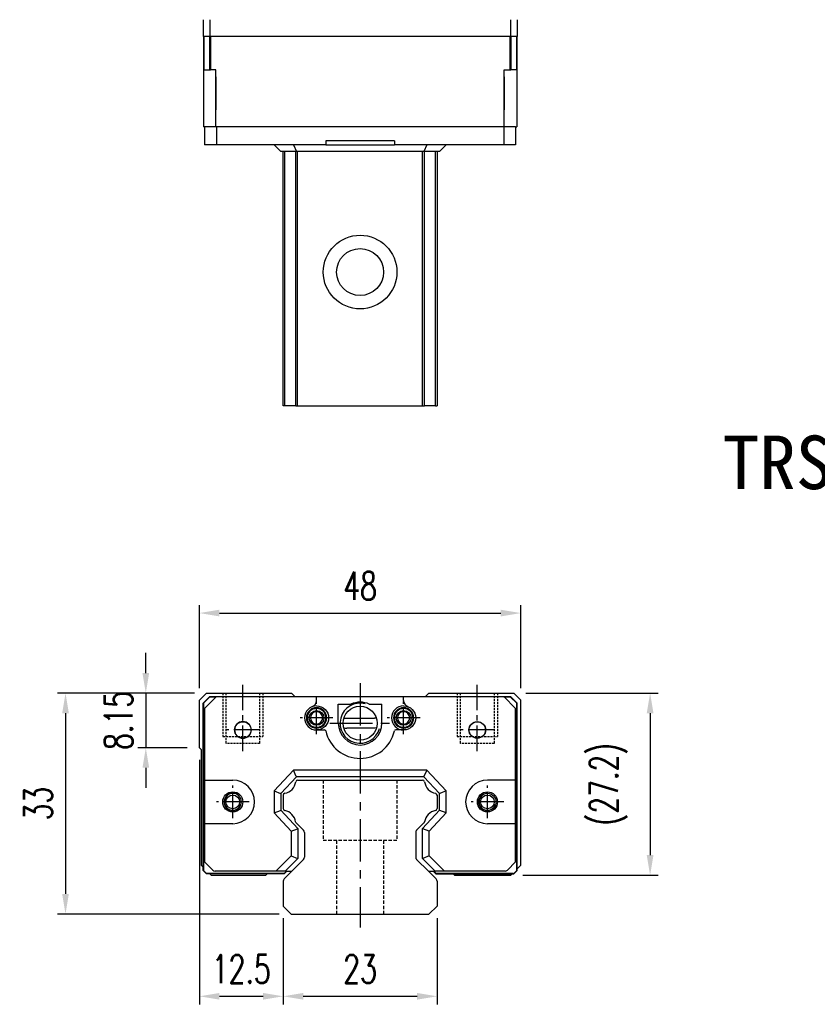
# Model space of a CAD drawing. Header units: millimetres. Extents: x 343 to 663, y 189 to 458.
# Tile 1 of 3: x 343 to 462, y 199 to 347. Entities that reach past the tile are written whole.
import ezdxf
from ezdxf.enums import TextEntityAlignment as Align

# ---------------------------------------------------------------- set-up
doc = ezdxf.new("R2010")
doc.units = ezdxf.units.MM
doc.header["$PDSIZE"] = -1
doc.linetypes.add('CENTER', pattern=[10.16, 6.35, -1.27, 1.27, -1.27])
doc.linetypes.add('DASHED', pattern=[0.75, 0.5, -0.25])
for name, color, linetype in [('CHA', 7, 'Continuous'), ('DIM', 4, 'Continuous'), ('HID', 2, 'DASHED'), ('OUT', 3, 'Continuous'), ('中心線', 1, 'CENTER')]:
    doc.layers.add(name, color=color, linetype=linetype)
doc.styles.add('DIM-7', font='SIMPLEX.shx', dxfattribs={"width": 0.7, "bigfont": 'chineset.shx'})
doc.styles.add('T', font='kaiu.ttf')
doc.dimstyles.new('CNS', dxfattribs={"dimtxt": 3.5, "dimasz": 2.5, "dimexe": 1, "dimexo": 1.5, "dimgap": 0.09, "dimtad": 0, "dimdsep": 46, "dimtxsty": 'DIM-7', "dimcen": 0.09, "dimclrd": 1, "dimclre": 1, "dimclrt": 4, "dimadec": 0, "dimazin": 0, "dimtfac": 1, "dimtix": 1, "dimtmove": 2, "dimatfit": 3, "dimfxl": 1, "dimtvp": 0.971429, "dimtolj": 1, "dimarcsym": 0})

# ---------------------------------------------------------------- blocks, each defined once
blk = doc.blocks.new('*D144')
at = {"layer": 'DEFPOINTS', "color": 0}
for p in [(417.91, 257.88), (369.91, 244.87), (417.91, 244.87)]:
    blk.add_point(p, dxfattribs=at)
at = {"layer": 'DIM', "color": 7, "lineweight": -2}
for p, q in [((369.91, 246.67), (369.91, 259.08)), ((417.91, 246.67), (417.91, 259.08)), ((372.91, 257.88), (414.91, 257.88))]:
    blk.add_line(p, q, dxfattribs=at)
at = {"layer": 'DIM', "color": 7}
for points in [[(372.91, 258.38), (372.91, 257.38), (369.91, 257.88)], [(414.91, 258.38), (414.91, 257.38), (417.91, 257.88)]]:
    blk.add_solid(points, dxfattribs=at)
at = {"layer": 'DIM', "color": 7, "insert": (393.91, 261.96), "char_height": 4.2, "attachment_point": 5, "style": 'DIM-7'}
blk.add_mtext('\\A1;48', dxfattribs=at)
blk = doc.blocks.new('*D146')
at = {"layer": 'DEFPOINTS', "color": 0}
for p in [(370.96, 245.92), (361.91, 237.77), (369.91, 237.77)]:
    blk.add_point(p, dxfattribs=at)
at = {"layer": 'DIM', "color": 7, "lineweight": -2}
for p, q in [((361.91, 248.92), (361.91, 251.92)), ((369.16, 245.92), (360.71, 245.92)), ((361.91, 245.92), (361.91, 237.77)), ((368.11, 237.77), (360.71, 237.77)), ((361.91, 234.77), (361.91, 231.77))]:
    blk.add_line(p, q, dxfattribs=at)
at = {"layer": 'DIM', "color": 7}
for points in [[(361.41, 248.92), (362.41, 248.92), (361.91, 245.92)], [(361.41, 234.77), (362.41, 234.77), (361.91, 237.77)]]:
    blk.add_solid(points, dxfattribs=at)
at = {"layer": 'DIM', "color": 7, "insert": (357.83, 241.84), "char_height": 4.2, "attachment_point": 5, "rotation": 90, "style": 'DIM-7'}
blk.add_mtext('\\A1;8.15', dxfattribs=at)
blk = doc.blocks.new('*D147')
at = {"layer": 'DEFPOINTS', "color": 0}
for p in [(370.96, 245.92), (349.92, 212.92), (383.62, 212.92)]:
    blk.add_point(p, dxfattribs=at)
at = {"layer": 'DIM', "color": 7, "lineweight": -2}
for p, q in [((369.16, 245.92), (348.72, 245.92)), ((349.92, 242.92), (349.92, 215.92)), ((381.82, 212.92), (348.72, 212.92))]:
    blk.add_line(p, q, dxfattribs=at)
at = {"layer": 'DIM', "color": 7}
for points in [[(349.42, 242.92), (350.42, 242.92), (349.92, 245.92)], [(349.42, 215.92), (350.42, 215.92), (349.92, 212.92)]]:
    blk.add_solid(points, dxfattribs=at)
at = {"layer": 'DIM', "color": 7, "insert": (345.84, 229.42), "char_height": 4.2, "attachment_point": 5, "rotation": 90, "style": 'DIM-7'}
blk.add_mtext('\\A1;33', dxfattribs=at)
blk = doc.blocks.new('*D148')
at = {"layer": 'DEFPOINTS', "color": 0}
for p in [(369.91, 237.77), (382.41, 214.12), (382.41, 200.63)]:
    blk.add_point(p, dxfattribs=at)
at = {"layer": 'DIM', "color": 7, "lineweight": -2}
for p, q in [((369.91, 235.97), (369.91, 199.43)), ((382.41, 212.32), (382.41, 199.43)), ((372.91, 200.63), (379.41, 200.63))]:
    blk.add_line(p, q, dxfattribs=at)
at = {"layer": 'DIM', "color": 7}
for points in [[(372.91, 201.13), (372.91, 200.13), (369.91, 200.63)], [(379.41, 201.13), (379.41, 200.13), (382.41, 200.63)]]:
    blk.add_solid(points, dxfattribs=at)
at = {"layer": 'DIM', "color": 7, "insert": (376.16, 204.71), "char_height": 4.2, "attachment_point": 5, "style": 'DIM-7'}
blk.add_mtext('\\A1;12.5', dxfattribs=at)
blk = doc.blocks.new('*D149')
at = {"layer": 'DEFPOINTS', "color": 0}
for p in [(382.41, 214.12), (405.41, 214.12), (405.41, 200.63)]:
    blk.add_point(p, dxfattribs=at)
at = {"layer": 'DIM', "color": 7, "lineweight": -2}
for p, q in [((382.41, 212.32), (382.41, 199.43)), ((405.41, 212.32), (405.41, 199.43)), ((385.41, 200.63), (402.41, 200.63))]:
    blk.add_line(p, q, dxfattribs=at)
at = {"layer": 'DIM', "color": 7}
for points in [[(385.41, 201.13), (385.41, 200.13), (382.41, 200.63)], [(402.41, 201.13), (402.41, 200.13), (405.41, 200.63)]]:
    blk.add_solid(points, dxfattribs=at)
at = {"layer": 'DIM', "color": 7, "insert": (393.91, 204.71), "char_height": 4.2, "attachment_point": 5, "style": 'DIM-7'}
blk.add_mtext('\\A1;23', dxfattribs=at)
blk = doc.blocks.new('*D152')
at = {"layer": 'DEFPOINTS', "color": 0}
for p in [(416.86, 245.92), (416.41, 218.72), (437.21, 218.72)]:
    blk.add_point(p, dxfattribs=at)
at = {"layer": 'DIM', "color": 7, "lineweight": -2}
for p, q in [((418.66, 245.92), (438.41, 245.92)), ((437.21, 242.92), (437.21, 221.72)), ((418.21, 218.72), (438.41, 218.72))]:
    blk.add_line(p, q, dxfattribs=at)
at = {"layer": 'DIM', "color": 7}
for points in [[(436.71, 242.92), (437.71, 242.92), (437.21, 245.92)], [(436.71, 221.72), (437.71, 221.72), (437.21, 218.72)]]:
    blk.add_solid(points, dxfattribs=at)
at = {"layer": 'DIM', "color": 7, "insert": (430.99, 232.32), "char_height": 4.2, "attachment_point": 5, "rotation": 90, "style": 'DIM-7'}
blk.add_mtext('\\A1;(27.2)', dxfattribs=at)

msp = doc.modelspace()

# ---------------------------------------------------------------- linework, layer by layer
at = {"color": 7, "linetype": 'Continuous', "lineweight": 25}
for p, q in [((370.456, 346.522), (370.456, 344.022)), ((370.456, 346.522), (370.467, 346.522)), ((371.456, 346.522), (371.456, 344.022)), ((416.356, 346.522), (416.356, 344.022)), ((417.356, 346.522), (417.356, 344.022)), ((371.456, 344.022), (370.456, 344.022)), ((370.506, 344.022), (370.506, 339.022)), ((370.506, 344.022), (370.506, 330.522)), ((370.564, 344.022), (370.564, 339.022)), ((371.418, 344.022), (371.418, 339.022)), ((371.418, 344.022), (371.445, 344.022)), ((416.356, 344.022), (371.456, 344.022)), ((371.559, 344.022), (371.559, 339.022)), ((416.252, 344.022), (416.252, 339.022)), ((417.356, 344.022), (416.356, 344.022)), ((416.367, 344.022), (416.393, 344.022)), ((416.393, 344.022), (416.393, 339.022)), ((417.247, 344.022), (417.247, 339.022)), ((417.306, 344.022), (417.306, 339.022)), ((370.506, 339.022), (370.506, 330.522)), ((370.564, 339.022), (371.418, 339.022)), ((372.386, 339.022), (371.559, 339.022)), ((372.386, 330.522), (372.386, 339.022)), ((372.386, 330.522), (372.386, 339.022)), ((372.386, 339.022), (372.386, 339.022)), ((415.426, 339.022), (416.252, 339.022)), ((415.426, 330.522), (415.426, 339.022)), ((415.426, 339.022), (415.426, 339.022)), ((415.426, 330.522), (415.426, 339.022)), ((417.247, 339.022), (416.393, 339.022)), ((417.306, 339.022), (417.306, 330.522)), ((370.681, 330.522), (370.506, 330.522)), ((370.681, 330.522), (370.681, 327.822)), ((372.463, 330.522), (370.681, 330.522)), ((372.463, 330.522), (372.463, 327.822)), ((415.348, 330.522), (372.463, 330.522)), ((415.348, 330.522), (415.348, 327.822)), ((417.131, 330.522), (415.348, 330.522)), ((417.131, 330.522), (417.131, 327.822)), ((417.131, 330.522), (417.306, 330.522)), ((388.784, 328.422), (388.784, 327.822)), ((399.027, 328.422), (388.784, 328.422)), ((399.027, 328.422), (399.027, 327.822)), ((372.463, 327.822), (370.681, 327.822)), ((388.784, 327.822), (372.463, 327.822)), ((381.056, 327.822), (382.056, 326.822)), ((384.391, 326.822), (382.056, 326.822)), ((382.407, 288.822), (382.407, 326.822)), ((382.65, 288.822), (382.65, 326.822)), ((383.956, 327.822), (384.391, 326.822)), ((384.287, 288.822), (384.287, 326.822)), ((403.421, 326.822), (384.391, 326.822)), ((384.584, 288.822), (384.584, 326.822)), ((388.784, 327.822), (399.027, 327.822)), ((415.348, 327.822), (399.027, 327.822)), ((403.23, 288.822), (403.23, 326.822)), ((403.855, 327.822), (403.421, 326.822)), ((405.756, 326.822), (403.421, 326.822)), ((403.527, 288.822), (403.527, 326.822)), ((405.164, 288.822), (405.164, 326.822)), ((405.407, 326.822), (405.407, 288.822)), ((406.756, 327.822), (405.756, 326.822)), ((417.131, 327.822), (415.348, 327.822)), ((384.287, 288.822), (384.584, 288.822)), ((384.584, 288.822), (403.23, 288.822)), ((403.23, 288.822), (403.527, 288.822))]:
    msp.add_line(p, q, dxfattribs=at)
at = {"color": 7, "linetype": 'Continuous', "lineweight": 25, "flags": 128}
for points in [[(372.386, 335.522), (372.386, 336.073), (372.386, 336.596), (372.386, 337.065), (372.386, 337.457), (372.386, 337.752), (372.386, 337.935), (372.386, 337.997), (372.386, 337.935), (372.386, 337.752), (372.386, 337.457), (372.386, 337.065), (372.386, 336.596), (372.386, 336.073), (372.386, 335.522), (372.386, 334.972), (372.386, 334.448), (372.386, 333.979), (372.386, 333.587), (372.386, 333.292), (372.386, 333.109), (372.386, 333.047), (372.386, 333.109), (372.386, 333.292), (372.386, 333.587), (372.386, 333.979), (372.386, 334.448), (372.386, 334.972), (372.386, 335.522)], [(415.426, 335.522), (415.426, 334.972), (415.426, 334.448), (415.426, 333.979), (415.426, 333.587), (415.426, 333.292), (415.426, 333.109), (415.426, 333.047), (415.426, 333.109), (415.426, 333.292), (415.426, 333.587), (415.426, 333.979), (415.426, 334.448), (415.426, 334.972), (415.426, 335.522), (415.426, 336.073), (415.426, 336.596), (415.426, 337.065), (415.426, 337.457), (415.426, 337.752), (415.426, 337.935), (415.426, 337.997), (415.426, 337.935), (415.426, 337.752), (415.426, 337.457), (415.426, 337.065), (415.426, 336.596), (415.426, 336.073), (415.426, 335.522)]]:
    msp.add_lwpolyline(points, dxfattribs=at)
at = {"color": 7, "linetype": 'Continuous', "lineweight": 25}
for radius in [5.5, 3.5]:
    msp.add_circle((393.907, 308.822), radius, dxfattribs=at)
for points in [[(370.506, 339.022), (370.506, 339.022), (370.528, 339.022), (370.564, 339.022)], [(371.418, 339.022), (371.454, 339.022), (371.508, 339.022), (371.559, 339.022)], [(416.252, 339.022), (416.303, 339.022), (416.357, 339.022), (416.393, 339.022)], [(417.247, 339.022), (417.283, 339.022), (417.306, 339.022), (417.306, 339.022)]]:
    msp.add_open_spline(points, degree=3, dxfattribs=at)
for points, knots in [([(382.65, 288.822), (382.589, 288.822), (382.525, 288.822), (382.433, 288.822), (382.409, 288.822), (382.407, 288.822)], [0, 0, 0, 0, 0.5, 0.5, 1, 1, 1, 1]), ([(384.287, 288.822), (384.265, 288.822), (384.225, 288.822), (384.088, 288.822), (383.992, 288.822), (383.725, 288.822), (383.555, 288.822), (383.145, 288.822), (382.905, 288.822), (382.65, 288.822)], [0, 0, 0, 0, 0.25, 0.25, 0.5, 0.5, 0.75, 0.75, 1, 1, 1, 1]), ([(405.164, 288.822), (404.909, 288.822), (404.67, 288.822), (404.26, 288.822), (404.089, 288.822), (403.823, 288.822), (403.726, 288.822), (403.589, 288.822), (403.549, 288.822), (403.527, 288.822)], [0, 0, 0, 0, 0.25, 0.25, 0.5, 0.5, 0.75, 0.75, 1, 1, 1, 1]), ([(405.164, 288.822), (405.231, 288.822), (405.291, 288.822), (405.38, 288.822), (405.405, 288.822), (405.407, 288.822)], [0, 0, 0, 0, 0.5, 0.5, 1, 1, 1, 1])]:
    msp.add_open_spline(points, degree=3, knots=knots, dxfattribs=at)
at = {"layer": 'HID', "color": 0, "ltscale": 0.6}
for p, q in [((373.407, 245.92), (373.407, 239.42)), ((373.907, 238.42), (373.907, 245.92)), ((378.907, 245.92), (378.907, 238.42)), ((379.407, 245.92), (379.407, 239.42)), ((408.407, 245.92), (408.407, 239.42)), ((408.907, 238.42), (408.907, 245.92)), ((413.907, 245.92), (413.907, 238.42)), ((414.407, 245.92), (414.407, 239.42)), ((373.407, 239.42), (379.407, 239.42)), ((378.907, 238.42), (373.907, 238.42)), ((408.407, 239.42), (414.407, 239.42)), ((413.907, 238.42), (408.907, 238.42))]:
    msp.add_line(p, q, dxfattribs=at)
at = {"layer": 'HID', "color": 0}
for p, q in [((388.413, 232.92), (388.413, 223.92)), ((399.413, 232.92), (399.413, 223.92)), ((399.413, 223.92), (388.413, 223.92)), ((390.407, 223.92), (390.407, 212.92)), ((397.407, 223.92), (397.407, 212.92))]:
    msp.add_line(p, q, dxfattribs=at)
at = {"layer": 'OUT', "color": 0}
for p, q in [((370.957, 245.92), (369.907, 244.87)), ((370.957, 245.92), (383.657, 245.92)), ((384.157, 245.42), (383.657, 245.92)), ((404.157, 245.92), (403.657, 245.42)), ((404.157, 245.92), (416.857, 245.92)), ((417.907, 244.87), (416.857, 245.92)), ((369.907, 237.77), (369.907, 244.87)), ((371.456, 245.42), (370.456, 244.42)), ((370.456, 219.42), (370.456, 244.42)), ((370.499, 244.402), (370.456, 244.42)), ((370.499, 244.402), (371.474, 245.377)), ((370.499, 219.438), (370.499, 244.402)), ((370.506, 244.317), (370.506, 219.524)), ((370.564, 244.458), (371.418, 245.312)), ((372.463, 245.42), (370.681, 243.646)), ((371.456, 245.42), (416.356, 245.42)), ((371.456, 245.42), (371.474, 245.377)), ((371.474, 245.377), (372.419, 245.377)), ((372.413, 245.37), (371.559, 245.37)), ((387.406, 244.836), (387.406, 245.42)), ((390.656, 241.42), (390.656, 244.27)), ((390.656, 244.27), (392.542, 244.27)), ((395.269, 244.27), (397.156, 244.27)), ((397.156, 241.42), (397.156, 244.27)), ((400.406, 244.836), (400.406, 245.42)), ((417.131, 243.646), (415.348, 245.42)), ((415.392, 245.377), (416.338, 245.377)), ((416.252, 245.37), (415.399, 245.37)), ((416.356, 245.42), (416.338, 245.377)), ((417.312, 244.402), (416.338, 245.377)), ((416.356, 245.42), (417.356, 244.42)), ((417.247, 244.458), (416.393, 245.312)), ((417.306, 244.317), (417.306, 219.524)), ((417.312, 244.402), (417.356, 244.42)), ((417.312, 219.438), (417.312, 244.402)), ((417.356, 219.42), (417.356, 244.42)), ((417.907, 220.22), (417.907, 244.87)), ((370.681, 243.646), (370.681, 220.695)), ((417.131, 220.695), (417.131, 243.646)), ((391.773, 242.157), (396.039, 242.157)), ((387.406, 240.42), (388.589, 240.42)), ((395.873, 240.684), (391.939, 240.684)), ((400.408, 240.42), (399.222, 240.42)), ((369.907, 237.77), (370.157, 237.52)), ((370.157, 237.52), (370.157, 220.22)), ((383.956, 234.42), (381.056, 231.31)), ((384.369, 233.47), (383.956, 234.42)), ((403.855, 234.42), (383.956, 234.42)), ((403.855, 234.42), (403.442, 233.47)), ((406.756, 231.31), (403.855, 234.42)), ((370.681, 232.92), (374.894, 232.92)), ((384.391, 233.42), (382.056, 230.916)), ((384.391, 233.42), (384.369, 233.47)), ((403.421, 233.42), (384.391, 233.42)), ((384.584, 232.92), (403.23, 232.92)), ((403.421, 233.42), (403.442, 233.47)), ((405.756, 230.916), (403.421, 233.42)), ((381.056, 231.31), (381.056, 228.03)), ((381.056, 231.31), (382.006, 230.936)), ((382.056, 230.916), (382.006, 230.936)), ((405.756, 230.916), (405.806, 230.936)), ((406.756, 231.31), (405.806, 230.936)), ((406.756, 228.03), (406.756, 231.31)), ((382.056, 230.916), (382.056, 228.424)), ((382.407, 230.66), (382.407, 228.679)), ((405.407, 230.66), (405.407, 228.679)), ((405.756, 228.424), (405.756, 230.916)), ((381.056, 228.03), (382.006, 228.404)), ((381.056, 228.03), (383.606, 225.295)), ((382.056, 228.424), (382.006, 228.404)), ((382.056, 228.424), (384.606, 225.689)), ((403.206, 225.689), (405.756, 228.424)), ((404.206, 225.295), (406.756, 228.03)), ((405.756, 228.424), (405.806, 228.404)), ((406.756, 228.03), (405.806, 228.404)), ((385.461, 225.446), (384.366, 226.54)), ((403.448, 226.54), (402.353, 225.446)), ((374.894, 226.42), (370.681, 226.42)), ((383.606, 225.295), (384.556, 225.669)), ((383.606, 225.295), (383.606, 221.624)), ((384.606, 225.689), (384.556, 225.669)), ((384.606, 225.689), (384.606, 221.21)), ((385.607, 225.093), (385.607, 221.427)), ((402.207, 225.093), (402.207, 221.427)), ((403.206, 225.689), (403.256, 225.669)), ((403.206, 221.21), (403.206, 225.689)), ((404.206, 225.295), (403.256, 225.669)), ((404.206, 221.624), (404.206, 225.295)), ((417.131, 226.42), (412.917, 226.42)), ((370.681, 220.695), (371.909, 219.467)), ((383.606, 221.624), (381.302, 219.32)), ((384.606, 221.21), (382.716, 219.32)), ((383.606, 221.624), (384.556, 221.231)), ((383.707, 219.32), (385.461, 221.073)), ((384.606, 221.21), (384.556, 221.231)), ((402.353, 221.073), (404.107, 219.32)), ((403.206, 221.21), (403.256, 221.231)), ((405.096, 219.32), (403.206, 221.21)), ((404.206, 221.624), (403.256, 221.231)), ((406.51, 219.32), (404.206, 221.624)), ((415.902, 219.467), (417.131, 220.695)), ((370.157, 220.22), (370.456, 219.921)), ((370.456, 219.42), (370.499, 219.438)), ((370.456, 219.42), (370.956, 218.92)), ((370.974, 218.964), (370.499, 219.438)), ((370.918, 219.029), (370.564, 219.382)), ((381.302, 219.32), (372.263, 219.32)), ((382.645, 219.32), (381.302, 219.32)), ((382.553, 218.166), (383.707, 219.32)), ((382.923, 219.32), (382.566, 218.964)), ((382.984, 219.32), (382.584, 218.92)), ((382.622, 219.029), (382.914, 219.32)), ((382.716, 219.32), (382.645, 219.32)), ((382.716, 219.32), (383.43, 219.32)), ((383.43, 219.32), (383.707, 219.32)), ((404.107, 219.32), (404.396, 219.32)), ((404.107, 219.32), (405.261, 218.166)), ((404.396, 219.32), (405.096, 219.32)), ((404.827, 219.32), (405.227, 218.92)), ((404.889, 219.32), (405.245, 218.964)), ((405.189, 219.029), (404.898, 219.32)), ((405.096, 219.32), (405.166, 219.32)), ((406.51, 219.32), (405.166, 219.32)), ((415.549, 219.32), (406.51, 219.32)), ((416.838, 218.964), (417.312, 219.438)), ((417.356, 219.42), (416.856, 218.92)), ((416.893, 219.029), (417.247, 219.382)), ((417.356, 219.42), (417.312, 219.438)), ((417.356, 219.668), (417.907, 220.22)), ((370.974, 218.964), (370.956, 218.92)), ((382.584, 218.92), (370.956, 218.92)), ((382.566, 218.964), (370.974, 218.964)), ((371.059, 218.97), (382.481, 218.97)), ((371.457, 218.92), (371.657, 218.72)), ((371.657, 218.72), (379.824, 218.72)), ((379.824, 218.72), (380.024, 218.92)), ((382.407, 217.813), (382.407, 214.12)), ((382.584, 218.92), (382.566, 218.964)), ((405.227, 218.92), (405.245, 218.964)), ((405.227, 218.92), (416.856, 218.92)), ((405.245, 218.964), (416.838, 218.964)), ((416.752, 218.97), (405.33, 218.97)), ((405.407, 217.813), (405.407, 214.12)), ((407.79, 218.92), (407.99, 218.72)), ((407.99, 218.72), (416.407, 218.72)), ((416.407, 218.72), (416.607, 218.92)), ((416.838, 218.964), (416.856, 218.92)), ((383.621, 212.92), (382.407, 214.12)), ((405.407, 214.12), (404.193, 212.92)), ((383.621, 212.92), (404.193, 212.92))]:
    msp.add_line(p, q, dxfattribs=at)
msp.add_lwpolyline([(417.131, 232.92), (412.917, 232.92, 1), (412.917, 226.42)], format="xyb", dxfattribs=at)
at = {"layer": 'OUT', "color": 0, "extrusion": (0, 0, -1)}
for centre, radius in [((-387.406, 242.22), 1.515), ((-387.406, 242.22), 1.4), ((-400.408, 242.22), 1.515), ((-400.408, 242.22), 1.4), ((-374.894, 229.67), 1.3)]:
    msp.add_circle(centre, radius, dxfattribs=at)
at = {"layer": 'OUT', "color": 0}
for centre, radius in [((393.906, 241.42), 2.54), ((376.406, 240.42), 1.225), ((411.406, 240.42), 1.25), ((411.406, 240.42), 1.225), ((374.894, 229.67), 1.5), ((412.917, 229.67), 1.5), ((412.917, 229.67), 1.3), ((374.897, 229.67), 1.025), ((412.917, 229.67), 1.025)]:
    msp.add_circle(centre, radius, dxfattribs=at)
for centre, radius, start, end in [((386.406, 244.836), 1, 290.92483, 0), ((393.906, 241.42), 3, 75, 345), ((393.906, 241.32), 3.25, 65.18837, 114.81163), ((401.408, 244.836), 1, 180, 249.07517), ((387.406, 242.22), 1.8, 90, 270), ((387.406, 242.22), 0.918, 90, 270), ((387.406, 242.22), 0.918, 270, 90), ((400.408, 242.22), 1.8, 90, 270), ((400.408, 242.22), 0.918, 90, 270), ((400.408, 242.22), 0.918, 270, 90), ((376.406, 240.42), 1.25, 90, 270), ((376.406, 240.42), 1.25, 270, 90), ((393.906, 241.42), 3.25, 180, 360), ((391.773, 244.657), 2.5, 263.27823, 270), ((388.589, 240.22), 0.2, 12.71981, 90), ((393.906, 241.42), 5.25, 192.71981, 347.28019), ((399.222, 240.22), 0.2, 90, 167.28019), ((374.894, 229.67), 3.25, 270, 90), ((382.265, 232.962), 2.044, 280.87425, 351.61737), ((384.584, 232.62), 0.3, 90, 171.61737), ((403.23, 232.62), 0.3, 8.38263, 90), ((405.549, 232.962), 2.044, 188.38263, 259.12575), ((382.707, 230.66), 0.3, 100.87425, 180), ((405.107, 230.66), 0.3, 0, 79.12575), ((374.897, 229.67), 1.25, 75, 345), ((412.917, 229.67), 1.25, 75, 345), ((382.707, 228.679), 0.3, 180, 259.12575), ((382.265, 226.377), 2.044, 9.2089, 79.12575), ((405.549, 226.377), 2.044, 100.87425, 170.79168), ((405.107, 228.679), 0.3, 280.87425, 0), ((403.235, 226.752), 0.3, 315, 350.79168), ((385.107, 225.093), 0.5, 0, 45), ((402.707, 225.093), 0.5, 135, 180), ((385.107, 221.427), 0.5, 315.00002, 0), ((402.707, 221.427), 0.5, 180, 224.99998), ((372.263, 219.82), 0.5, 225, 270), ((415.549, 219.82), 0.5, 270, 315), ((382.907, 217.813), 0.5, 135.00002, 180), ((404.907, 217.813), 0.5, 0, 44.99998)]:
    msp.add_arc(centre, radius, start, end, dxfattribs=at)
at = {"layer": 'OUT', "color": 0, "extrusion": (0, 0, -1)}
for centre, radius, start, end in [((-387.406, 242.22), 1.1, 270, 90), ((-387.406, 242.22), 1.8, 90, 270), ((-387.406, 242.22), 1.1, 90, 270), ((-400.408, 242.22), 1.1, 270, 90), ((-400.408, 242.22), 1.8, 90, 270), ((-400.408, 242.22), 1.1, 90, 270), ((-395.873, 244.684), 4, 263.22219, 270), ((-384.579, 226.753), 0.3, 315, 350.79109)]:
    msp.add_arc(centre, radius, start, end, dxfattribs=at)
at = {"layer": 'OUT', "color": 0}
for centre, major_axis, start_param, end_param in [((370.706, 244.317), (-0.185, 0.077), 5.8905493, 6.6758213), ((371.559, 245.17), (0.077, -0.185), 2.7489567, 3.5342286), ((416.252, 245.17), (-0.077, -0.185), 2.7489567, 3.5342286), ((417.106, 244.317), (0.185, 0.077), 5.8905493, 6.6758213), ((370.706, 219.524), (0.185, 0.077), 2.7489567, 3.5342286), ((417.106, 219.524), (-0.185, 0.077), 2.7489567, 3.5342286), ((371.059, 219.17), (-0.077, -0.185), 5.8905493, 6.6758213), ((382.481, 219.17), (-0.077, 0.185), 2.7489565, 3.5342288), ((405.33, 219.17), (0.077, 0.185), 2.7489565, 3.5342288), ((416.752, 219.17), (0.077, -0.185), 5.8905493, 6.6758213)]:
    msp.add_ellipse(centre, major_axis=major_axis, ratio=0.9998216, start_param=start_param, end_param=end_param, dxfattribs=at)
for points in [[(396.331, 242.174), (396.234, 242.162), (396.136, 242.157), (396.039, 242.157)], [(391.466, 240.712), (391.623, 240.693), (391.781, 240.684), (391.939, 240.684)]]:
    msp.add_open_spline(points, degree=3, dxfattribs=at)
at = {"layer": '中心線', "color": 0, "ltscale": 0.6}
for p, q in [((376.407, 237.27), (376.407, 247.42)), ((411.407, 237.27), (411.407, 247.42)), ((387.406, 239.77), (387.406, 244.67)), ((400.408, 239.77), (400.408, 244.67)), ((389.856, 242.22), (384.956, 242.22)), ((402.858, 242.22), (397.958, 242.22)), ((378.856, 240.42), (373.956, 240.42)), ((413.856, 240.42), (408.956, 240.42)), ((374.894, 227.22), (374.894, 232.12)), ((412.917, 227.22), (412.917, 232.12)), ((377.344, 229.67), (372.444, 229.67)), ((415.367, 229.67), (410.467, 229.67))]:
    msp.add_line(p, q, dxfattribs=at)
at = {"layer": '中心線', "color": 0}
for p, q in [((393.907, 247.42), (393.907, 210.92)), ((389.407, 241.42), (398.407, 241.42))]:
    msp.add_line(p, q, dxfattribs=at)

# ---------------------------------------------------------------- texts
at = {"layer": 'CHA', "color": 0, "style": 'T'}
msp.add_text('TRS25VN-BN', height=8, dxfattribs=at).set_placement((475.272, 280.396), align=Align.MIDDLE)

# ---------------------------------------------------------------- dimensions: what is measured, and where the dimension line sits
at = {"layer": 'DIM', "color": 0}
for base, p1, p2, angle, picture, middle in [((417.907, 257.884), (369.907, 244.87), (417.907, 244.87), 180, '*D144', (393.907, 261.964)), ((361.908, 237.77), (370.957, 245.92), (369.907, 237.77), 90, '*D146', (357.828, 241.845)), ((349.916, 212.92), (370.957, 245.92), (383.621, 212.92), 90, '*D147', (345.836, 229.42)), ((382.407, 200.635), (369.907, 237.77), (382.407, 214.12), 180, '*D148', (376.157, 204.715))]:
    dim = msp.add_linear_dim(base=base, p1=p1, p2=p2, angle=angle, dimstyle='CNS', override={"dimscale": 1.2, "dimclrd": 7, "dimclre": 7, "dimclrt": 7}, dxfattribs=at)
    dim.commit()
    dim.dimension.update_dxf_attribs({"geometry": picture, "text_midpoint": middle})
dim = msp.add_linear_dim(base=(437.21, 218.72), p1=(416.857, 245.92), p2=(416.407, 218.72), angle=90, text='(<>)', dimstyle='CNS', override={"dimscale": 1.2, "dimclrd": 7, "dimclre": 7, "dimclrt": 7}, dxfattribs=at)
dim.commit()
dim.dimension.update_dxf_attribs({"geometry": '*D152', "text_midpoint": (430.993, 232.32)})
dim = msp.add_linear_dim(base=(405.407, 200.635), p1=(382.407, 214.12), p2=(405.407, 214.12), dimstyle='CNS', override={"dimscale": 1.2, "dimclrd": 7, "dimclre": 7, "dimclrt": 7}, dxfattribs=at)
dim.commit()
dim.dimension.update_dxf_attribs({"geometry": '*D149', "text_midpoint": (393.907, 204.715)})

doc.saveas('drawing.dxf')
